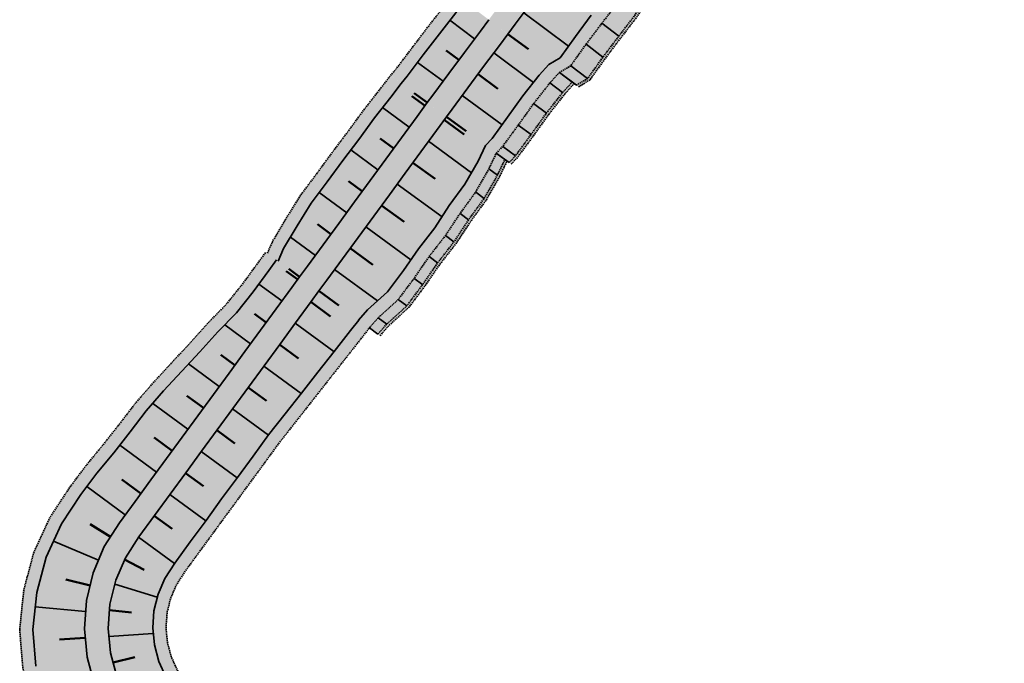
# Model space of a CAD drawing. Header units: metres. Extents: x 202556 to 220516, y 396023 to 402859.
# Tile 3 of 12: x 202556 to 202742, y 396302 to 396423. Entities that reach past the tile are written whole.
import ezdxf

# ---------------------------------------------------------------- set-up
doc = ezdxf.new("R2010")
doc.units = ezdxf.units.M
doc.linetypes.add('DASHED2', pattern=[0.375, 0.25, -0.125])
doc.layers.add('C3D-CORRIDOR', color=7, linetype='Continuous')
for name, color, linetype, lineweight in [('N-WA-GR-GRAS-V', 61, 'Continuous', 18), ('N-WA-GW-DIJK_KRUIN_BINNEN-G', 90, 'Continuous', 35), ('N-WA-GW-DIJK_KRUIN_BUITEN-G', 90, 'Continuous', 35), ('N-WA-GW-DIJK_TEEN_BINNEN-G', 90, 'Continuous', 35), ('N-WA-GW-DIJK_TEEN_BUITEN-G', 90, 'Continuous', 35), ('N-WA-GW-WATERBODEM-G', 122, 'Continuous', 35), ('N-WA-KG-ONDERHOUDGRENS_WATERSCHAP-G', 170, 'DASHED2', 35), ('N-WA-VH-VERHARDING_GRASBETONSTEEN-V', 75, 'Continuous', 18)]:
    doc.layers.add(name, color=color, linetype=linetype, lineweight=lineweight)
doc.layers.add('N-WA-GW-WATERBODEM-V', color=7, linetype='Continuous', lineweight=35, true_color=0x00cc99)

msp = doc.modelspace()

# ---------------------------------------------------------------- hatches: boundary and pattern name
at = {"layer": 'N-WA-GR-GRAS-V', "linetype": 'Continuous', "lineweight": 18}
for points in [[(202644.88, 396423.34), (202646.27, 396425.2), (202649.28, 396429.2), (202652.3, 396433.19), (202655.33, 396437.18), (202658.37, 396441.15), (202661.41, 396445.12), (202664.44, 396449.1), (202667.48, 396453.07), (202670.51, 396457.04), (202673.55, 396461.02), (202676.58, 396464.99), (202679.62, 396468.96), (202682.65, 396472.94), (202685.69, 396476.91), (202688.73, 396480.88), (202691.76, 396484.86), (202694.8, 396488.83), (202697.83, 396492.8), (202700.87, 396496.77), (202703.9, 396500.75), (202706.94, 396504.72), (202709.97, 396508.69), (202713.01, 396512.67), (202716.05, 396516.64), (202719.08, 396520.61), (202722.12, 396524.59), (202725.15, 396528.56), (202727.05, 396530.99), (202728.79, 396529.56), (202726.94, 396527.19), (202723.9, 396523.22), (202720.87, 396519.25), (202717.83, 396515.27), (202714.8, 396511.3), (202711.76, 396507.33), (202708.73, 396503.35), (202705.69, 396499.38), (202702.66, 396495.41), (202699.62, 396491.44), (202696.58, 396487.46), (202693.55, 396483.49), (202690.51, 396479.52), (202687.48, 396475.54), (202684.44, 396471.57), (202681.41, 396467.6), (202678.37, 396463.62), (202675.34, 396459.65), (202672.3, 396455.68), (202669.27, 396451.7), (202666.23, 396447.73), (202663.19, 396443.76), (202660.16, 396439.78), (202657.12, 396435.81), (202654.1, 396431.83), (202651.08, 396427.84), (202648.07, 396423.85), (202646.68, 396421.99), (202644.88, 396423.34)], [(202646.68, 396421.99), (202648.07, 396423.85), (202651.08, 396427.84), (202654.1, 396431.83), (202657.12, 396435.81), (202660.16, 396439.78), (202663.19, 396443.76), (202666.23, 396447.73), (202669.27, 396451.7), (202672.3, 396455.68), (202675.34, 396459.65), (202678.37, 396463.62), (202681.41, 396467.6), (202684.44, 396471.57), (202687.48, 396475.54), (202690.51, 396479.52), (202693.55, 396483.49), (202696.58, 396487.46), (202699.62, 396491.44), (202702.66, 396495.41), (202705.69, 396499.38), (202708.73, 396503.35), (202711.76, 396507.33), (202714.8, 396511.3), (202717.83, 396515.27), (202720.87, 396519.25), (202723.9, 396523.22), (202726.94, 396527.19), (202728.79, 396529.56), (202730.53, 396528.13), (202728.73, 396525.83), (202725.69, 396521.85), (202722.66, 396517.88), (202719.62, 396513.91), (202716.59, 396509.93), (202713.55, 396505.96), (202710.51, 396501.99), (202707.48, 396498.02), (202704.44, 396494.04), (202701.41, 396490.07), (202698.37, 396486.1), (202695.34, 396482.12), (202692.3, 396478.15), (202689.27, 396474.18), (202686.23, 396470.2), (202683.2, 396466.23), (202680.16, 396462.26), (202677.12, 396458.28), (202674.09, 396454.31), (202671.05, 396450.34), (202668.02, 396446.36), (202664.98, 396442.39), (202661.95, 396438.42), (202658.91, 396434.45), (202655.89, 396430.47), (202652.88, 396426.49), (202649.87, 396422.5), (202648.49, 396420.64), (202646.68, 396421.99)], [(202648.49, 396420.64), (202649.87, 396422.5), (202652.88, 396426.49), (202655.89, 396430.47), (202658.91, 396434.45), (202661.95, 396438.42), (202664.98, 396442.39), (202668.02, 396446.36), (202671.05, 396450.34), (202674.09, 396454.31), (202677.12, 396458.28), (202680.16, 396462.26), (202683.2, 396466.23), (202686.23, 396470.2), (202689.27, 396474.18), (202692.3, 396478.15), (202695.34, 396482.12), (202698.37, 396486.1), (202701.41, 396490.07), (202704.44, 396494.04), (202707.48, 396498.02), (202710.51, 396501.99), (202713.55, 396505.96), (202716.59, 396509.93), (202719.62, 396513.91), (202722.66, 396517.88), (202725.69, 396521.85), (202728.73, 396525.83), (202730.53, 396528.13), (202736.65, 396523.09), (202734.82, 396521.17), (202731.09, 396517.73), (202729.2, 396512.88), (202727.89, 396507.59), (202724.41, 396503.96), (202721.49, 396499.89), (202718.23, 396496.09), (202715.3, 396492.04), (202712.19, 396488.12), (202709.08, 396484.21), (202706.09, 396480.2), (202703.22, 396476.1), (202700.18, 396472.13), (202696.9, 396468.35), (202694.21, 396464.1), (202691.27, 396460.06), (202688.08, 396456.2), (202685.25, 396452.08), (202682.06, 396448.22), (202679.04, 396444.23), (202675.94, 396440.31), (202673.02, 396436.25), (202669.8, 396432.42), (202667.23, 396428.1), (202664.2, 396424.17), (202661.21, 396420.2), (202658.31, 396416.16), (202656.18, 396414.88), (202648.49, 396420.64)], [(202628.35, 396411.32), (202629.5, 396412.68), (202632.52, 396416.69), (202635.56, 396420.69), (202638.65, 396424.64), (202640.19, 396426.86), (202644.88, 396423.34), (202643.28, 396421.19), (202640.29, 396417.18), (202637.31, 396413.16), (202634.34, 396409.13), (202633.28, 396407.7), (202628.35, 396411.32)], [(202633.28, 396407.7), (202634.34, 396409.13), (202637.31, 396413.16), (202640.29, 396417.18), (202643.28, 396421.19), (202644.88, 396423.34), (202646.68, 396421.99), (202645.08, 396419.85), (202642.09, 396415.84), (202639.11, 396411.82), (202636.15, 396407.79), (202635.1, 396406.36), (202633.28, 396407.7)], [(202635.1, 396406.36), (202636.15, 396407.79), (202639.11, 396411.82), (202642.09, 396415.84), (202645.08, 396419.85), (202646.68, 396421.99), (202648.48, 396420.64), (202646.88, 396418.5), (202643.9, 396414.49), (202640.92, 396410.48), (202637.96, 396406.46), (202636.91, 396405.03), (202635.1, 396406.36)], [(202636.91, 396405.03), (202637.96, 396406.46), (202640.92, 396410.48), (202643.9, 396414.49), (202646.88, 396418.5), (202648.48, 396420.64), (202656.18, 396414.88), (202654.39, 396412.9), (202651.31, 396408.99), (202648.42, 396404.94), (202645.48, 396400.93), (202644.27, 396399.63), (202636.91, 396405.03)], [(202605.15, 396377.8), (202606.17, 396380.17), (202608.75, 396384.48), (202611.39, 396388.74), (202614.39, 396392.74), (202617.34, 396396.78), (202620.35, 396400.77), (202623.3, 396404.81), (202626.38, 396408.75), (202628.35, 396411.32), (202633.28, 396407.69), (202631.38, 396405.09), (202628.42, 396401.06), (202625.47, 396397.02), (202622.51, 396392.99), (202619.56, 396388.96), (202616.6, 396384.92), (202613.65, 396380.89), (202610.7, 396376.85), (202609.21, 396374.83), (202605.15, 396377.8)], [(202609.21, 396374.83), (202610.7, 396376.85), (202613.65, 396380.89), (202616.6, 396384.92), (202619.56, 396388.96), (202622.51, 396392.99), (202625.47, 396397.02), (202628.42, 396401.06), (202631.38, 396405.09), (202633.28, 396407.69), (202635.1, 396406.36), (202633.19, 396403.76), (202630.24, 396399.73), (202627.28, 396395.69), (202624.33, 396391.66), (202621.37, 396387.63), (202618.42, 396383.59), (202615.46, 396379.56), (202612.51, 396375.52), (202611.03, 396373.5), (202609.21, 396374.83)], [(202611.03, 396373.5), (202612.51, 396375.52), (202615.46, 396379.56), (202618.42, 396383.59), (202621.37, 396387.63), (202624.33, 396391.66), (202627.28, 396395.69), (202630.24, 396399.73), (202633.19, 396403.76), (202635.1, 396406.36), (202636.91, 396405.03), (202635.01, 396402.43), (202632.05, 396398.4), (202629.1, 396394.36), (202626.14, 396390.33), (202623.19, 396386.3), (202620.23, 396382.26), (202617.28, 396378.23), (202614.33, 396374.2), (202612.84, 396372.17), (202611.03, 396373.5)], [(202612.84, 396372.17), (202614.33, 396374.2), (202617.28, 396378.23), (202620.23, 396382.26), (202623.19, 396386.3), (202626.14, 396390.33), (202629.1, 396394.36), (202632.05, 396398.4), (202635.01, 396402.43), (202636.91, 396405.03), (202644.27, 396399.63), (202642.86, 396396.68), (202640.38, 396392.3), (202637.43, 396388.26), (202634.67, 396384.08), (202631.6, 396380.14), (202628.76, 396376.02), (202625.77, 396372.01), (202621.99, 396368.58), (202620.33, 396366.68), (202612.84, 396372.17)], [(202616.02, 396256.5), (202612.2, 396258.17), (202607.67, 396260.3), (202603.07, 396262.26), (202598.51, 396264.31), (202593.88, 396266.21), (202589.3, 396268.21), (202584.67, 396270.09), (202578.73, 396273.41), (202573.38, 396277.82), (202568.05, 396282.37), (202564.41, 396288.34), (202561.27, 396294.59), (202559.5, 396301.37), (202558.93, 396308.34), (202559.66, 396315.26), (202561.41, 396321.97), (202564.32, 396328.24), (202567.98, 396333.77), (202570.97, 396337.78), (202574.15, 396341.64), (202577.25, 396345.57), (202580.29, 396349.54), (202583.57, 396353.34), (202586.98, 396357.04), (202590.42, 396360.71), (202593.77, 396364.46), (202597.31, 396368.07), (202600.43, 396371.98), (202603.38, 396376.01), (202604.85, 396378.02), (202609.21, 396374.83), (202607.74, 396372.82), (202604.79, 396368.79), (202601.83, 396364.75), (202598.88, 396360.72), (202595.92, 396356.69), (202592.97, 396352.65), (202590.01, 396348.62), (202587.06, 396344.58), (202584.11, 396340.55), (202581.15, 396336.52), (202578.2, 396332.48), (202575.24, 396328.45), (202572.38, 396323.97), (202570.27, 396319.03), (202569, 396313.81), (202568.62, 396308.46), (202569.14, 396303.11), (202570.53, 396297.93), (202572.76, 396293.05), (202575.78, 396288.6), (202579.48, 396284.72), (202583.79, 396281.51), (202588.53, 396279.06), (202593.12, 396277.09), (202597.71, 396275.11), (202602.31, 396273.13), (202606.9, 396271.16), (202611.49, 396269.18), (202616.09, 396267.21), (202619.92, 396265.56), (202616.02, 396256.5)], [(202619.92, 396265.56), (202616.09, 396267.21), (202611.49, 396269.18), (202606.9, 396271.16), (202602.31, 396273.13), (202597.71, 396275.11), (202593.12, 396277.09), (202588.53, 396279.06), (202583.79, 396281.51), (202579.48, 396284.72), (202575.78, 396288.6), (202572.76, 396293.05), (202570.53, 396297.93), (202569.14, 396303.11), (202568.62, 396308.46), (202569, 396313.81), (202570.27, 396319.03), (202572.38, 396323.97), (202575.24, 396328.45), (202578.2, 396332.48), (202581.15, 396336.52), (202584.11, 396340.55), (202587.06, 396344.58), (202590.01, 396348.62), (202592.97, 396352.65), (202595.92, 396356.69), (202598.88, 396360.72), (202601.83, 396364.75), (202604.79, 396368.79), (202607.74, 396372.82), (202609.21, 396374.83), (202611.03, 396373.5), (202609.56, 396371.49), (202606.6, 396367.46), (202603.65, 396363.42), (202600.69, 396359.39), (202597.74, 396355.36), (202594.78, 396351.32), (202591.83, 396347.29), (202588.87, 396343.25), (202585.92, 396339.22), (202582.97, 396335.19), (202580.01, 396331.15), (202577.06, 396327.12), (202574.36, 396322.91), (202572.4, 396318.32), (202571.23, 396313.47), (202570.87, 396308.49), (202571.35, 396303.51), (202572.65, 396298.69), (202574.72, 396294.15), (202577.53, 396290.02), (202580.98, 396286.4), (202584.98, 396283.42), (202589.42, 396281.13), (202594.01, 396279.15), (202598.6, 396277.18), (202603.2, 396275.2), (202607.79, 396273.22), (202612.38, 396271.25), (202616.98, 396269.27), (202620.81, 396267.62), (202619.92, 396265.56)], [(202620.81, 396267.62), (202616.98, 396269.27), (202612.38, 396271.25), (202607.79, 396273.22), (202603.2, 396275.2), (202598.6, 396277.18), (202594.01, 396279.15), (202589.42, 396281.13), (202584.98, 396283.42), (202580.98, 396286.4), (202577.53, 396290.02), (202574.72, 396294.15), (202572.65, 396298.69), (202571.35, 396303.51), (202570.87, 396308.49), (202571.23, 396313.47), (202572.4, 396318.32), (202574.36, 396322.91), (202577.06, 396327.12), (202580.01, 396331.15), (202582.97, 396335.19), (202585.92, 396339.22), (202588.87, 396343.25), (202591.83, 396347.29), (202594.78, 396351.32), (202597.74, 396355.36), (202600.69, 396359.39), (202603.65, 396363.42), (202606.6, 396367.46), (202609.56, 396371.49), (202611.03, 396373.5), (202612.84, 396372.17), (202611.37, 396370.16), (202608.42, 396366.13), (202605.46, 396362.09), (202602.51, 396358.06), (202599.55, 396354.03), (202596.6, 396349.99), (202593.64, 396345.96), (202590.69, 396341.93), (202587.74, 396337.89), (202584.78, 396333.86), (202581.83, 396329.82), (202578.87, 396325.79), (202576.35, 396321.86), (202574.54, 396317.61), (202573.45, 396313.12), (202573.12, 396308.51), (202573.56, 396303.91), (202574.76, 396299.45), (202576.69, 396295.25), (202579.28, 396291.43), (202582.47, 396288.09), (202586.17, 396285.32), (202590.31, 396283.2), (202594.9, 396281.22), (202599.49, 396279.24), (202604.09, 396277.27), (202608.68, 396275.29), (202613.27, 396273.31), (202617.86, 396271.34), (202621.7, 396269.69), (202620.81, 396267.62)], [(202621.7, 396269.69), (202617.86, 396271.34), (202613.27, 396273.31), (202608.68, 396275.29), (202604.09, 396277.27), (202599.49, 396279.24), (202594.9, 396281.22), (202590.31, 396283.2), (202586.17, 396285.32), (202582.47, 396288.09), (202579.28, 396291.43), (202576.69, 396295.25), (202574.76, 396299.45), (202573.56, 396303.91), (202573.12, 396308.51), (202573.45, 396313.12), (202574.54, 396317.61), (202576.35, 396321.86), (202578.87, 396325.79), (202581.83, 396329.82), (202584.78, 396333.86), (202587.74, 396337.89), (202590.69, 396341.93), (202593.64, 396345.96), (202596.6, 396349.99), (202599.55, 396354.03), (202602.51, 396358.06), (202605.46, 396362.09), (202608.42, 396366.13), (202611.37, 396370.16), (202612.84, 396372.17), (202620.36, 396366.67), (202618.82, 396364.71), (202615.73, 396360.77), (202612.64, 396356.84), (202609.55, 396352.9), (202606.46, 396348.97), (202603.37, 396345.03), (202600.42, 396341), (202597.47, 396336.96), (202594.51, 396332.93), (202591.56, 396328.89), (202588.6, 396324.86), (202585.65, 396320.83), (202583.77, 396317.92), (202582.51, 396314.96), (202581.75, 396311.83), (202581.52, 396308.62), (202581.83, 396305.41), (202582.67, 396302.3), (202584.01, 396299.37), (202585.81, 396296.71), (202588.04, 396294.38), (202590.62, 396292.45), (202593.63, 396290.91), (202598.22, 396288.94), (202602.81, 396286.96), (202607.41, 396284.98), (202612, 396283.01), (202616.59, 396281.03), (202621.18, 396279.05), (202625.02, 396277.41), (202621.7, 396269.69)]]:
    msp.add_hatch(color=61, dxfattribs=at).paths.add_polyline_path(points, flags=0)
at = {"layer": 'N-WA-GW-WATERBODEM-V', "linetype": 'Continuous', "lineweight": 35, "true_color": 0x00cc99}
for points in [[(202658.18, 396413.38), (202660.31, 396414.66), (202663.2, 396418.7), (202666.19, 396422.66), (202669.22, 396426.59), (202671.78, 396430.9), (202675, 396434.74), (202677.92, 396438.8), (202681.03, 396442.72), (202684.05, 396446.7), (202687.24, 396450.56), (202690.07, 396454.69), (202693.26, 396458.54), (202696.2, 396462.59), (202698.88, 396466.83), (202702.16, 396470.62), (202705.21, 396474.58), (202708.08, 396478.68), (202711.06, 396482.69), (202714.18, 396486.61), (202717.29, 396490.52), (202720.22, 396494.58), (202723.48, 396498.37), (202726.39, 396502.44), (202729.88, 396506.07), (202731.19, 396511.36), (202733.07, 396516.22), (202736.8, 396519.66), (202738.58, 396521.5), (202741.67, 396518.96), (202739.98, 396517.23), (202736.25, 396513.79), (202734.37, 396508.93), (202733.06, 396503.64), (202729.57, 396500.01), (202726.66, 396495.95), (202723.4, 396492.15), (202720.47, 396488.09), (202717.35, 396484.18), (202714.24, 396480.26), (202711.26, 396476.25), (202708.38, 396472.15), (202705.34, 396468.19), (202702.06, 396464.4), (202699.38, 396460.16), (202696.44, 396456.11), (202693.25, 396452.26), (202690.42, 396448.13), (202687.23, 396444.27), (202684.21, 396440.29), (202681.1, 396436.37), (202678.18, 396432.31), (202674.96, 396428.47), (202672.4, 396424.16), (202669.38, 396420.24), (202666.4, 396416.29), (202663.51, 396412.26), (202661.39, 396410.98), (202658.18, 396413.38)], [(202646.29, 396398.15), (202647.49, 396399.45), (202650.43, 396403.46), (202653.32, 396407.5), (202656.39, 396411.4), (202658.18, 396413.38), (202660.58, 396411.58), (202658.79, 396409.6), (202655.73, 396405.71), (202652.84, 396401.68), (202649.91, 396397.68), (202648.71, 396396.38), (202646.29, 396398.15)], [(202622.35, 396365.21), (202624.01, 396367.11), (202627.78, 396370.54), (202630.78, 396374.54), (202633.61, 396378.66), (202636.69, 396382.61), (202639.45, 396386.78), (202642.4, 396390.82), (202644.88, 396395.2), (202646.29, 396398.15), (202647.9, 396396.97), (202646.5, 396394.02), (202644.01, 396389.64), (202641.06, 396385.6), (202638.3, 396381.42), (202635.23, 396377.48), (202632.39, 396373.36), (202629.4, 396369.35), (202625.62, 396365.92), (202623.96, 396364.03), (202622.35, 396365.21)]]:
    msp.add_hatch(color=122, dxfattribs=at).paths.add_polyline_path(points, flags=0)
at = {"layer": 'N-WA-VH-VERHARDING_GRASBETONSTEEN-V', "linetype": 'Continuous', "lineweight": 18}
for points in [[(202656.18, 396414.88), (202658.31, 396416.16), (202661.21, 396420.2), (202664.2, 396424.17), (202667.23, 396428.1), (202669.8, 396432.42), (202673.02, 396436.25), (202675.94, 396440.31), (202679.04, 396444.23), (202682.06, 396448.22), (202685.25, 396452.08), (202688.08, 396456.2), (202691.27, 396460.06), (202694.21, 396464.1), (202696.9, 396468.35), (202700.18, 396472.13), (202703.22, 396476.1), (202706.09, 396480.2), (202709.08, 396484.21), (202712.19, 396488.12), (202715.3, 396492.04), (202718.23, 396496.09), (202721.49, 396499.89), (202724.41, 396503.96), (202727.89, 396507.59), (202729.2, 396512.88), (202731.09, 396517.73), (202734.82, 396521.17), (202736.65, 396523.09), (202738.58, 396521.5), (202736.8, 396519.66), (202733.07, 396516.22), (202731.19, 396511.36), (202729.88, 396506.07), (202726.39, 396502.44), (202723.48, 396498.37), (202720.22, 396494.58), (202717.29, 396490.52), (202714.18, 396486.61), (202711.06, 396482.69), (202708.08, 396478.68), (202705.21, 396474.58), (202702.16, 396470.62), (202698.88, 396466.83), (202696.2, 396462.59), (202693.26, 396458.54), (202690.07, 396454.69), (202687.24, 396450.56), (202684.05, 396446.7), (202681.03, 396442.72), (202677.92, 396438.8), (202675, 396434.74), (202671.78, 396430.9), (202669.22, 396426.59), (202666.19, 396422.66), (202663.2, 396418.7), (202660.31, 396414.66), (202658.18, 396413.38), (202656.18, 396414.88)], [(202661.39, 396410.98), (202663.51, 396412.26), (202666.4, 396416.29), (202669.38, 396420.24), (202672.4, 396424.16), (202674.96, 396428.47), (202678.18, 396432.31), (202681.1, 396436.37), (202684.21, 396440.29), (202687.23, 396444.27), (202690.42, 396448.13), (202693.25, 396452.26), (202696.44, 396456.11), (202699.38, 396460.16), (202702.06, 396464.4), (202705.34, 396468.19), (202708.38, 396472.15), (202711.26, 396476.25), (202714.24, 396480.26), (202717.35, 396484.18), (202720.47, 396488.09), (202723.4, 396492.15), (202726.66, 396495.95), (202729.57, 396500.01), (202733.06, 396503.64), (202734.37, 396508.93), (202736.25, 396513.79), (202739.98, 396517.23), (202741.67, 396518.96), (202742.06, 396518.64), (202740.38, 396516.92), (202736.65, 396513.48), (202734.76, 396508.63), (202733.45, 396503.34), (202729.97, 396499.71), (202727.06, 396495.64), (202723.79, 396491.84), (202720.87, 396487.79), (202717.75, 396483.87), (202714.64, 396479.96), (202711.66, 396475.95), (202708.78, 396471.85), (202705.74, 396467.88), (202702.46, 396464.1), (202699.78, 396459.85), (202696.84, 396455.81), (202693.65, 396451.95), (202690.81, 396447.83), (202687.63, 396443.97), (202684.6, 396439.99), (202681.5, 396436.06), (202678.58, 396432), (202675.36, 396428.17), (202672.8, 396423.86), (202669.78, 396419.94), (202666.8, 396415.99), (202663.91, 396411.96), (202661.79, 396410.69), (202661.39, 396410.98)], [(202626.33, 396412.8), (202627.48, 396414.16), (202630.51, 396418.17), (202633.55, 396422.18), (202636.65, 396426.14), (202638.19, 396428.36), (202640.19, 396426.86), (202638.65, 396424.64), (202635.56, 396420.69), (202632.52, 396416.69), (202629.5, 396412.68), (202628.35, 396411.32), (202626.33, 396412.8)], [(202644.27, 396399.63), (202645.48, 396400.93), (202648.42, 396404.94), (202651.31, 396408.99), (202654.39, 396412.9), (202656.18, 396414.88), (202658.18, 396413.38), (202656.39, 396411.4), (202653.32, 396407.5), (202650.43, 396403.46), (202647.49, 396399.45), (202646.29, 396398.15), (202644.27, 396399.63)], [(202603.13, 396379.28), (202604.16, 396381.64), (202606.73, 396385.95), (202609.38, 396390.22), (202612.38, 396394.22), (202615.32, 396398.26), (202618.33, 396402.25), (202621.28, 396406.29), (202624.36, 396410.23), (202626.33, 396412.79), (202628.35, 396411.32), (202626.38, 396408.75), (202623.3, 396404.81), (202620.35, 396400.77), (202617.34, 396396.78), (202614.39, 396392.74), (202611.39, 396388.74), (202608.75, 396384.48), (202606.17, 396380.17), (202605.15, 396377.8), (202603.13, 396379.28)], [(202648.71, 396396.38), (202649.91, 396397.68), (202652.84, 396401.68), (202655.73, 396405.71), (202658.79, 396409.6), (202660.58, 396411.58), (202660.99, 396411.28), (202659.19, 396409.31), (202656.13, 396405.41), (202653.24, 396401.38), (202650.31, 396397.38), (202649.11, 396396.08), (202648.71, 396396.38)], [(202620.33, 396366.68), (202621.99, 396368.58), (202625.77, 396372.01), (202628.76, 396376.02), (202631.6, 396380.14), (202634.67, 396384.08), (202637.43, 396388.26), (202640.38, 396392.3), (202642.86, 396396.68), (202644.27, 396399.63), (202646.29, 396398.15), (202644.88, 396395.2), (202642.4, 396390.82), (202639.45, 396386.78), (202636.69, 396382.61), (202633.61, 396378.66), (202630.78, 396374.54), (202627.78, 396370.54), (202624.01, 396367.11), (202622.35, 396365.21), (202620.33, 396366.68)], [(202623.96, 396364.03), (202625.62, 396365.92), (202629.4, 396369.35), (202632.39, 396373.36), (202635.23, 396377.48), (202638.3, 396381.42), (202641.06, 396385.6), (202644.01, 396389.64), (202646.5, 396394.02), (202647.9, 396396.97), (202648.31, 396396.67), (202646.9, 396393.72), (202644.41, 396389.35), (202641.47, 396385.31), (202638.71, 396381.13), (202635.63, 396377.18), (202632.8, 396373.06), (202629.8, 396369.06), (202626.02, 396365.63), (202624.37, 396363.73), (202623.96, 396364.03)], [(202615.03, 396254.2), (202611.21, 396255.87), (202606.68, 396258), (202602.08, 396259.96), (202597.52, 396262.01), (202592.9, 396263.91), (202588.32, 396265.92), (202583.68, 396267.79), (202577.41, 396271.29), (202571.72, 396275.95), (202566.11, 396280.8), (202562.23, 396287.12), (202558.92, 396293.74), (202557.04, 396300.92), (202556.43, 396308.3), (202557.19, 396315.65), (202559.04, 396322.76), (202562.11, 396329.41), (202565.96, 396335.25), (202568.95, 396339.25), (202572.13, 396343.12), (202575.23, 396347.05), (202578.27, 396351.02), (202581.56, 396354.81), (202584.96, 396358.51), (202588.41, 396362.19), (202591.75, 396365.94), (202595.29, 396369.55), (202598.41, 396373.45), (202601.37, 396377.49), (202602.84, 396379.5), (202604.85, 396378.02), (202603.38, 396376.01), (202600.43, 396371.98), (202597.31, 396368.07), (202593.77, 396364.46), (202590.42, 396360.71), (202586.98, 396357.04), (202583.57, 396353.34), (202580.29, 396349.54), (202577.25, 396345.57), (202574.15, 396341.64), (202570.97, 396337.78), (202567.98, 396333.77), (202564.32, 396328.24), (202561.41, 396321.97), (202559.66, 396315.26), (202558.93, 396308.34), (202559.5, 396301.37), (202561.27, 396294.59), (202564.41, 396288.34), (202568.05, 396282.37), (202573.38, 396277.82), (202578.73, 396273.41), (202584.67, 396270.09), (202589.3, 396268.21), (202593.88, 396266.21), (202598.51, 396264.31), (202603.07, 396262.26), (202607.67, 396260.3), (202612.2, 396258.17), (202616.02, 396256.5), (202615.03, 396254.2)], [(202625.02, 396277.41), (202621.18, 396279.05), (202616.59, 396281.03), (202612, 396283.01), (202607.41, 396284.98), (202602.81, 396286.96), (202598.22, 396288.94), (202593.63, 396290.91), (202590.62, 396292.45), (202588.04, 396294.38), (202585.81, 396296.71), (202584.01, 396299.37), (202582.67, 396302.3), (202581.83, 396305.41), (202581.52, 396308.62), (202581.75, 396311.83), (202582.51, 396314.96), (202583.77, 396317.92), (202585.65, 396320.83), (202588.6, 396324.86), (202591.56, 396328.89), (202594.51, 396332.93), (202597.47, 396336.96), (202600.42, 396341), (202603.37, 396345.03), (202606.46, 396348.97), (202609.55, 396352.9), (202612.64, 396356.84), (202615.73, 396360.77), (202618.82, 396364.71), (202620.36, 396366.67), (202622.37, 396365.19), (202620.84, 396363.23), (202617.75, 396359.29), (202614.66, 396355.36), (202611.57, 396351.42), (202608.48, 396347.49), (202605.39, 396343.56), (202602.44, 396339.52), (202599.48, 396335.48), (202596.53, 396331.45), (202593.57, 396327.42), (202590.62, 396323.38), (202587.67, 396319.35), (202585.98, 396316.75), (202584.88, 396314.17), (202584.22, 396311.45), (202584.02, 396308.65), (202584.29, 396305.86), (202585.02, 396303.15), (202586.18, 396300.6), (202587.76, 396298.28), (202589.7, 396296.25), (202591.94, 396294.57), (202594.62, 396293.21), (202599.21, 396291.23), (202603.8, 396289.26), (202608.39, 396287.28), (202612.99, 396285.3), (202617.58, 396283.33), (202622.17, 396281.35), (202626.01, 396279.7), (202625.02, 396277.41)]]:
    msp.add_hatch(color=75, dxfattribs=at).paths.add_polyline_path(points, flags=0)

# ---------------------------------------------------------------- linework, layer by layer
at = {"layer": 'C3D-CORRIDOR', "color": 7, "linetype": 'Continuous', "lineweight": 35}
for p, q in [((202651.49, 396424.64, 16.2), (202659.87, 396418.33, 14.1)), ((202642.2, 396419.75, 16.2), (202637.54, 396423.23, 14.26)), ((202645.83, 396417.09, 16.2), (202653.31, 396411.52, 14.34)), ((202636.25, 396411.72, 16.2), (202631.45, 396415.26, 14.21)), ((202639.88, 396409.06, 16.2), (202647.38, 396403.53, 14.34)), ((202629.89, 396403.07, 16.2), (202624.83, 396406.77, 14.11)), ((202633.52, 396400.41, 16.2), (202641.62, 396394.48, 14.19)), ((202623.98, 396395, 16.2), (202618.84, 396398.77, 14.07)), ((202618.08, 396386.93, 16.2), (202612.89, 396390.73, 14.06)), ((202627.61, 396392.34, 16.2), (202636.05, 396386.16, 14.11)), ((202621.71, 396384.27, 16.2), (202630.17, 396378.07, 14.1)), ((202612.17, 396378.86, 16.2), (202607.46, 396382.31, 14.25)), ((202615.8, 396376.2, 16.2), (202623.87, 396370.29, 14.2)), ((202605.88, 396370.28, 16.2), (202601.52, 396373.47, 14.4)), ((202599.97, 396362.21, 16.2), (202595.08, 396365.8, 14.18)), ((202608.37, 396366.07, 16.2), (202615.68, 396360.72, 14.4)), ((202594.06, 396354.15, 16.2), (202588.26, 396358.4, 13.8)), ((202602.47, 396358, 16.2), (202609.51, 396352.85, 14.4)), ((202588.15, 396346.08, 16.2), (202581.51, 396350.95, 13.45)), ((202596.56, 396349.93, 16.2), (202603.33, 396344.97, 13.4)), ((202582.25, 396338.01, 16.2), (202575.3, 396343.1, 13.33)), ((202590.65, 396341.87, 16.2), (202597.42, 396336.9, 13.4)), ((202576.34, 396329.94, 16.2), (202569.08, 396335.26, 13.2)), ((202584.74, 396333.8, 16.2), (202591.52, 396328.84, 13.4)), ((202578.83, 396325.73, 16.2), (202585.61, 396320.77, 13.4)), ((202571.26, 396321.37, 16.2), (202562.79, 396324.95, 13.12)), ((202574.35, 396316.85, 16.2), (202582.38, 396314.43, 13.4)), ((202568.85, 396311.73, 16.2), (202559.38, 396312.58, 13.02)), ((202573.27, 396306.98, 16.2), (202581.62, 396307.55, 13.4))]:
    msp.add_line(p, q, dxfattribs=at)
at = {"layer": 'C3D-CORRIDOR', "color": 7, "linetype": 'Continuous', "lineweight": 50}
for p, q in [((202648.49, 396420.64, 16.2), (202652.33, 396417.76, 15.24)), ((202639.22, 396415.74, 16.2), (202636.85, 396417.5, 15.21)), ((202642.85, 396413.08, 16.2), (202646.57, 396410.32, 15.27)), ((202633.28, 396407.7, 16.2), (202630.82, 396409.51, 15.18)), ((202632.85, 396407.1, 16.2), (202630.37, 396408.91, 15.18)), ((202636.48, 396404.44, 16.2), (202640.22, 396401.7, 15.27)), ((202636.91, 396405.03, 16.2), (202640.59, 396402.33, 15.29)), ((202626.94, 396399.03, 16.2), (202624.38, 396400.91, 15.14)), ((202630.57, 396396.37, 16.2), (202634.73, 396393.32, 15.17)), ((202621.03, 396390.96, 16.2), (202618.44, 396392.86, 15.13)), ((202624.66, 396388.31, 16.2), (202628.89, 396385.2, 15.15)), ((202615.12, 396382.9, 16.2), (202612.59, 396384.75, 15.16)), ((202618.75, 396380.24, 16.2), (202623, 396377.12, 15.15)), ((202608.84, 396374.31, 16.2), (202606.66, 396375.91, 15.3)), ((202609.21, 396374.83, 16.2), (202607.18, 396376.32, 15.36)), ((202612.84, 396372.17, 16.2), (202616.59, 396369.43, 15.27)), ((202611.33, 396370.1, 16.2), (202615.05, 396367.38, 15.3)), ((202602.93, 396366.25, 16.2), (202600.69, 396367.88, 15.28)), ((202605.42, 396362.04, 16.2), (202609.01, 396359.41, 15.3)), ((202597.02, 396358.18, 16.2), (202594.34, 396360.14, 15.09)), ((202599.51, 396353.97, 16.2), (202602.96, 396351.44, 15.29)), ((202591.11, 396350.11, 16.2), (202587.97, 396352.41, 14.9)), ((202585.2, 396342.04, 16.2), (202581.79, 396344.54, 14.79)), ((202593.6, 396345.9, 16.2), (202596.99, 396343.42, 14.8)), ((202587.69, 396337.83, 16.2), (202591.08, 396335.35, 14.8)), ((202579.29, 396333.98, 16.2), (202575.72, 396336.59, 14.72)), ((202581.78, 396329.77, 16.2), (202585.17, 396327.28, 14.8)), ((202573.55, 396325.8, 16.2), (202569.7, 396328.18, 14.69)), ((202576.19, 396321.49, 16.2), (202579.93, 396319.58, 14.8)), ((202569.69, 396316.64, 16.2), (202565.15, 396317.77, 14.64)), ((202573.37, 396311.96, 16.2), (202577.53, 396311.49, 14.8)), ((202568.79, 396306.74, 16.2), (202563.95, 396306.42, 14.58)), ((202574.06, 396302.06, 16.2), (202578.12, 396303.09, 14.8))]:
    msp.add_line(p, q, dxfattribs=at)
at = {"layer": 'N-WA-GW-DIJK_KRUIN_BINNEN-G', "color": 90, "linetype": 'Continuous', "lineweight": 35, "elevation": 16.2}
for points in [[(202648.49, 396420.64), (202649.87, 396422.5), (202652.88, 396426.49)], [(202636.91, 396405.03), (202637.96, 396406.46), (202640.92, 396410.48), (202643.9, 396414.49), (202646.88, 396418.5), (202648.48, 396420.64)], [(202612.84, 396372.17), (202614.33, 396374.2), (202617.28, 396378.23), (202620.23, 396382.26), (202623.19, 396386.3), (202626.14, 396390.33), (202629.1, 396394.36), (202632.05, 396398.4), (202635.01, 396402.43), (202636.91, 396405.03)], [(202574.76, 396299.45), (202573.56, 396303.91), (202573.12, 396308.51), (202573.45, 396313.12), (202574.54, 396317.61), (202576.35, 396321.86), (202578.87, 396325.79), (202581.83, 396329.82), (202584.78, 396333.86), (202587.74, 396337.89), (202590.69, 396341.93), (202593.64, 396345.96), (202596.6, 396349.99), (202599.55, 396354.03), (202602.51, 396358.06), (202605.46, 396362.09), (202608.42, 396366.13), (202611.37, 396370.16), (202612.84, 396372.17)]]:
    msp.add_lwpolyline(points, dxfattribs=at)
at = {"layer": 'N-WA-GW-DIJK_KRUIN_BUITEN-G', "color": 90, "linetype": 'Continuous', "lineweight": 35, "elevation": 16.2}
for points in [[(202633.28, 396407.7), (202634.34, 396409.13), (202637.31, 396413.16), (202640.29, 396417.18), (202643.28, 396421.19), (202644.88, 396423.34)], [(202609.21, 396374.83), (202610.7, 396376.85), (202613.65, 396380.89), (202616.6, 396384.92), (202619.56, 396388.96), (202622.51, 396392.99), (202625.47, 396397.02), (202628.42, 396401.06), (202631.38, 396405.09), (202633.28, 396407.69)], [(202570.53, 396297.93), (202569.14, 396303.11), (202568.62, 396308.46), (202569, 396313.81), (202570.27, 396319.03), (202572.38, 396323.97), (202575.24, 396328.45), (202578.2, 396332.48), (202581.15, 396336.52), (202584.11, 396340.55), (202587.06, 396344.58), (202590.01, 396348.62), (202592.97, 396352.65), (202595.92, 396356.69), (202598.88, 396360.72), (202601.83, 396364.75), (202604.79, 396368.79), (202607.74, 396372.82), (202609.21, 396374.83)]]:
    msp.add_lwpolyline(points, dxfattribs=at)
at = {"layer": 'N-WA-GW-DIJK_TEEN_BINNEN-G', "color": 90, "linetype": 'Continuous', "lineweight": 35}
for points, elevation in [([(202656.18, 396414.88), (202658.31, 396416.16), (202661.21, 396420.2), (202664.2, 396424.17)], 14.28), ([(202644.27, 396399.63), (202645.48, 396400.93), (202648.42, 396404.94), (202651.31, 396408.99), (202654.39, 396412.9), (202656.18, 396414.88)], 14.37), ([(202620.33, 396366.68), (202621.99, 396368.58), (202625.77, 396372.01), (202628.76, 396376.02), (202631.6, 396380.14), (202634.67, 396384.08), (202637.43, 396388.26), (202640.38, 396392.3), (202642.86, 396396.68), (202644.27, 396399.63)], 14.34), ([(202584.01, 396299.37), (202582.67, 396302.3), (202581.83, 396305.41), (202581.52, 396308.62), (202581.75, 396311.83), (202582.51, 396314.96), (202583.77, 396317.92), (202585.65, 396320.83), (202588.6, 396324.86), (202591.56, 396328.89), (202594.51, 396332.93), (202597.47, 396336.96), (202600.42, 396341), (202603.37, 396345.03), (202606.46, 396348.97), (202609.55, 396352.9), (202612.64, 396356.84), (202615.73, 396360.77), (202618.82, 396364.71), (202620.36, 396366.67)], 13.4)]:
    msp.add_lwpolyline(points, dxfattribs=dict(at, elevation=elevation))
at = {"layer": 'N-WA-GW-DIJK_TEEN_BUITEN-G', "color": 90, "linetype": 'Continuous', "lineweight": 35}
for points, elevation in [([(202628.35, 396411.32), (202629.5, 396412.68), (202632.52, 396416.69), (202635.56, 396420.69), (202638.65, 396424.64), (202640.19, 396426.86)], 14.16), ([(202605.15, 396377.8), (202606.17, 396380.17), (202608.75, 396384.48), (202611.39, 396388.74), (202614.39, 396392.74), (202617.34, 396396.78), (202620.35, 396400.77), (202623.3, 396404.81), (202626.38, 396408.75), (202628.35, 396411.32)], 14.52), ([(202559.5, 396301.37), (202558.93, 396308.34), (202559.66, 396315.26), (202561.41, 396321.97), (202564.32, 396328.24), (202567.98, 396333.77), (202570.97, 396337.78), (202574.15, 396341.64), (202577.25, 396345.57), (202580.29, 396349.54), (202583.57, 396353.34), (202586.98, 396357.04), (202590.42, 396360.71), (202593.77, 396364.46), (202597.31, 396368.07), (202600.43, 396371.98), (202603.38, 396376.01), (202604.85, 396378.02)], 12.91)]:
    msp.add_lwpolyline(points, dxfattribs=dict(at, elevation=elevation))
at = {"layer": 'N-WA-GW-WATERBODEM-G', "color": 122, "linetype": 'Continuous', "lineweight": 35}
for p, q in [((202666.19, 396422.66, 14.11), (202669.38, 396420.24, 14.11)), ((202663.2, 396418.7, 14.11), (202666.4, 396416.29, 14.11)), ((202658.18, 396413.38, 14.28), (202660.58, 396411.58, 14.28)), ((202658.18, 396413.38, 14.28), (202661.39, 396410.98, 14.28)), ((202660.31, 396414.66, 14.09), (202663.51, 396412.26, 14.09)), ((202656.39, 396411.4, 14.33), (202658.79, 396409.6, 14.33)), ((202653.32, 396407.5, 14.35), (202655.73, 396405.71, 14.35)), ((202650.43, 396403.46, 14.34), (202652.84, 396401.68, 14.34)), ((202646.29, 396398.15, 14.37), (202647.9, 396396.97, 14.37)), ((202646.29, 396398.15, 14.37), (202648.71, 396396.38, 14.37)), ((202647.49, 396399.45, 14.33), (202649.91, 396397.68, 14.33)), ((202644.88, 396395.2, 14.25), (202646.5, 396394.02, 14.25)), ((202642.4, 396390.82, 14.14), (202644.01, 396389.64, 14.14)), ((202639.45, 396386.78, 14.13), (202641.06, 396385.6, 14.13)), ((202636.69, 396382.61, 14.09), (202638.3, 396381.42, 14.09)), ((202633.61, 396378.66, 14.12), (202635.23, 396377.48, 14.12)), ((202630.78, 396374.54, 14.09), (202632.39, 396373.36, 14.09)), ((202627.78, 396370.54, 14.1), (202629.4, 396369.35, 14.1)), ((202624.01, 396367.11, 14.3), (202625.62, 396365.92, 14.3)), ((202622.35, 396365.21, 14.34), (202623.96, 396364.03, 14.34))]:
    msp.add_line(p, q, dxfattribs=at)
at = {"layer": 'N-WA-KG-ONDERHOUDGRENS_WATERSCHAP-G', "color": 170, "linetype": 'DASHED2', "lineweight": 35, "flags": 128}
for points, elevation in [([(202658.18, 396413.38), (202660.31, 396414.66), (202663.2, 396418.7), (202666.19, 396422.66), (202669.22, 396426.59), (202671.78, 396430.9), (202675, 396434.74), (202677.92, 396438.8), (202681.03, 396442.72), (202684.05, 396446.7), (202687.24, 396450.56), (202690.07, 396454.69), (202693.26, 396458.54), (202696.2, 396462.59), (202698.88, 396466.83), (202702.16, 396470.62), (202705.21, 396474.58), (202708.08, 396478.68), (202711.06, 396482.69), (202714.18, 396486.61), (202717.29, 396490.52), (202720.22, 396494.58), (202723.48, 396498.37), (202726.39, 396502.44), (202729.88, 396506.07), (202731.19, 396511.36), (202733.07, 396516.22), (202736.8, 396519.66), (202738.58, 396521.5)], 14.28), ([(202661.39, 396410.98), (202663.51, 396412.26), (202666.4, 396416.29), (202669.38, 396420.24), (202672.4, 396424.16), (202674.96, 396428.47), (202678.18, 396432.31), (202681.1, 396436.37), (202684.21, 396440.29), (202687.23, 396444.27), (202690.42, 396448.13), (202693.25, 396452.26), (202696.44, 396456.11), (202699.38, 396460.16), (202702.06, 396464.4), (202705.34, 396468.19), (202708.38, 396472.15), (202711.26, 396476.25), (202714.24, 396480.26), (202717.35, 396484.18), (202720.47, 396488.09), (202723.4, 396492.15), (202726.66, 396495.95), (202729.57, 396500.01), (202733.06, 396503.64), (202734.37, 396508.93), (202736.25, 396513.79), (202739.98, 396517.23), (202741.67, 396518.96)], 14.28), ([(202661.79, 396410.69), (202663.91, 396411.96), (202666.8, 396415.99), (202669.78, 396419.94), (202672.8, 396423.86), (202675.36, 396428.17), (202678.58, 396432), (202681.5, 396436.06), (202684.6, 396439.99), (202687.63, 396443.97), (202690.81, 396447.83), (202693.65, 396451.95), (202696.84, 396455.81), (202699.78, 396459.85), (202702.46, 396464.1), (202705.74, 396467.88), (202708.78, 396471.85), (202711.66, 396475.95), (202714.64, 396479.96), (202717.75, 396483.87), (202720.87, 396487.79), (202723.79, 396491.84), (202727.06, 396495.64), (202729.97, 396499.71), (202733.45, 396503.34), (202734.76, 396508.63), (202736.65, 396513.48), (202740.38, 396516.92), (202742.06, 396518.64)], 14.28), ([(202626.33, 396412.8), (202627.48, 396414.16), (202630.51, 396418.17), (202633.55, 396422.18), (202636.65, 396426.14), (202638.19, 396428.36)], 14.16), ([(202646.29, 396398.15), (202647.49, 396399.45), (202650.43, 396403.46), (202653.32, 396407.5), (202656.39, 396411.4), (202658.18, 396413.38)], 14.37), ([(202603.13, 396379.28), (202604.16, 396381.64), (202606.73, 396385.95), (202609.38, 396390.22), (202612.38, 396394.22), (202615.32, 396398.26), (202618.33, 396402.25), (202621.28, 396406.29), (202624.36, 396410.23), (202626.33, 396412.79)], 14.52), ([(202648.71, 396396.38), (202649.91, 396397.68), (202652.84, 396401.68), (202655.73, 396405.71), (202658.79, 396409.6), (202660.58, 396411.58)], 14.37), ([(202649.11, 396396.08), (202650.31, 396397.38), (202653.24, 396401.38), (202656.13, 396405.41), (202659.19, 396409.31), (202660.99, 396411.28)], 14.37), ([(202622.35, 396365.21), (202624.01, 396367.11), (202627.78, 396370.54), (202630.78, 396374.54), (202633.61, 396378.66), (202636.69, 396382.61), (202639.45, 396386.78), (202642.4, 396390.82), (202644.88, 396395.2), (202646.29, 396398.15)], 14.34), ([(202623.96, 396364.03), (202625.62, 396365.92), (202629.4, 396369.35), (202632.39, 396373.36), (202635.23, 396377.48), (202638.3, 396381.42), (202641.06, 396385.6), (202644.01, 396389.64), (202646.5, 396394.02), (202647.9, 396396.97)], 14.34), ([(202624.37, 396363.73), (202626.02, 396365.63), (202629.8, 396369.06), (202632.8, 396373.06), (202635.63, 396377.18), (202638.71, 396381.13), (202641.47, 396385.31), (202644.41, 396389.35), (202646.9, 396393.72), (202648.31, 396396.67)], 14.34), ([(202615.03, 396254.2), (202611.21, 396255.87), (202606.68, 396258), (202602.08, 396259.96), (202597.52, 396262.01), (202592.9, 396263.91), (202588.32, 396265.92), (202583.68, 396267.79), (202577.41, 396271.29), (202571.72, 396275.95), (202566.11, 396280.8), (202562.23, 396287.12), (202558.92, 396293.74), (202557.04, 396300.92), (202556.43, 396308.3), (202557.19, 396315.65), (202559.04, 396322.76), (202562.11, 396329.41), (202565.96, 396335.25), (202568.95, 396339.25), (202572.13, 396343.12), (202575.23, 396347.05), (202578.27, 396351.02), (202581.56, 396354.81), (202584.96, 396358.51), (202588.41, 396362.19), (202591.75, 396365.94), (202595.29, 396369.55), (202598.41, 396373.45), (202601.37, 396377.49), (202602.84, 396379.5)], 12.91), ([(202626.01, 396279.7), (202622.17, 396281.35), (202617.58, 396283.33), (202612.99, 396285.3), (202608.39, 396287.28), (202603.8, 396289.26), (202599.21, 396291.23), (202594.62, 396293.21), (202591.94, 396294.57), (202589.7, 396296.25), (202587.76, 396298.28), (202586.18, 396300.6), (202585.02, 396303.15), (202584.29, 396305.86), (202584.02, 396308.65), (202584.22, 396311.45), (202584.88, 396314.17), (202585.98, 396316.75), (202587.67, 396319.35), (202590.62, 396323.38), (202593.57, 396327.42), (202596.53, 396331.45), (202599.48, 396335.48), (202602.44, 396339.52), (202605.39, 396343.56), (202608.48, 396347.49), (202611.57, 396351.42), (202614.66, 396355.36), (202617.75, 396359.29), (202620.84, 396363.23), (202622.37, 396365.19)], 13.4)]:
    msp.add_lwpolyline(points, dxfattribs=dict(at, elevation=elevation))

doc.saveas('drawing.dxf')
